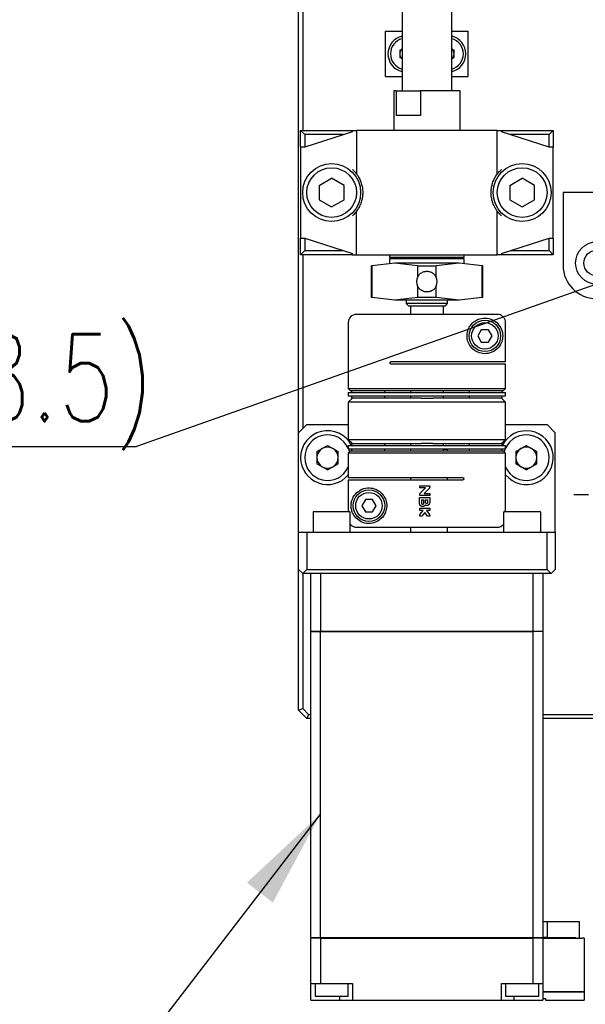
# Model space of a CAD drawing. Header units: millimetres. Extents: x 0 to 376, y -2 to 209.
# Tile 26 of 31: x 232 to 255, y 70 to 110. Entities that reach past the tile are written whole.
import ezdxf

# ---------------------------------------------------------------- set-up
doc = ezdxf.new("R2010")
doc.units = ezdxf.units.MM
doc.layers.add('SLD-0', color=7, linetype='Continuous')
doc.styles.add('SLDTEXTSTYLE1', font='TXT', dxfattribs={"width": 0.75, "bigfont": 'bigfont'})
doc.styles.get("Standard").update_dxf_attribs({"font": 'arial.ttf'})
doc.dimstyles.new('SLDDIMSTYLE6', dxfattribs={"dimtxt": 0.18, "dimasz": 4, "dimexe": 0, "dimexo": 0.0625, "dimgap": 0, "dimtad": 0, "dimtih": 1, "dimtoh": 1, "dimdec": 0, "dimrnd": 1e-09, "dimzin": 0, "dimdsep": 46, "dimtxsty": 'Standard', "dimsah": 1, "dimcen": 0.09, "dimadec": 0, "dimazin": 0, "dimtfac": 4, "dimtdec": 0, "dimtofl": 0, "dimtmove": 0, "dimatfit": 3, "dimfxl": 1, "dimfrac": 2, "dimtolj": 1, "dimtzin": 0, "dimarcsym": 0})

# ---------------------------------------------------------------- blocks, each defined once
blk = doc.blocks.new('SW_NOTE_0_41')
at = {"layer": 'SLD-0', "color": 0}
blk.add_line((-28.038, 0), (0, 0), dxfattribs=at)
at = {"layer": 'SLD-0', "color": 0, "insert": (-28.524, 4.518), "char_height": 3.5, "attachment_point": 1, "style": 'SLDTEXTSTYLE1'}
blk.add_mtext('V(-67 , -58.5)', dxfattribs=at)
blk = doc.blocks.new('SW_CENTERMARKSYMBOL_23')
at = {"layer": 'SLD-0', "color": 0}
for p, q in [((0, 1.667), (0, 2.25)), ((0, 0), (0, 0.833)), ((-1.667, 0), (-2.25, 0)), ((0, 0), (-0.833, 0)), ((0, 0), (0, -0.833)), ((0, 0), (0.833, 0)), ((1.667, 0), (2.25, 0)), ((0, -1.667), (0, -2.25))]:
    blk.add_line(p, q, dxfattribs=at)

msp = doc.modelspace()

# ---------------------------------------------------------------- linework, layer by layer
at = {"color": 7, "linetype": 'Continuous', "lineweight": 25}
for p, q in [((243.5782, 92.9688), (243.5782, 113.6355)), ((243.7448, 113.6355), (243.7448, 105.1355)), ((247.7448, 112.4688), (247.7448, 106.7355)), ((249.7448, 106.7355), (249.7448, 112.4688)), ((247.0782, 107.3021), (247.0782, 109.1355)), ((247.0782, 109.1355), (247.7448, 109.1355)), ((249.7448, 109.1355), (250.4115, 109.1355)), ((250.4115, 107.3021), (250.4115, 109.1355)), ((247.654, 108.3675), (247.7448, 108.4199)), ((247.654, 108.3675), (247.654, 108.0701)), ((249.7448, 108.4199), (249.8357, 108.3675)), ((249.8357, 108.0701), (249.8357, 108.3675)), ((247.7448, 108.0177), (247.654, 108.0701)), ((249.7448, 108.0177), (249.8357, 108.0701)), ((247.0782, 107.3021), (247.7448, 107.3021)), ((249.7448, 107.3021), (250.4115, 107.3021)), ((247.4115, 106.7355), (247.4115, 105.1355)), ((247.501, 106.7355), (247.4115, 106.7355)), ((247.501, 106.7355), (247.501, 105.7355)), ((247.501, 106.7355), (248.4909, 106.7355)), ((248.4909, 106.7355), (248.4909, 105.7355)), ((250.0782, 106.7355), (248.4909, 106.7355)), ((250.0782, 105.1355), (250.0782, 106.7355)), ((247.8889, 105.7355), (247.501, 105.7355)), ((248.4909, 105.7355), (247.8889, 105.7355)), ((243.6615, 104.4688), (243.6615, 105.1355)), ((243.8282, 104.9688), (243.6615, 105.1355)), ((243.6615, 105.1355), (245.7448, 105.1355)), ((245.7448, 105.0821), (243.8282, 104.4688)), ((245.7448, 105.0821), (245.7448, 105.1355)), ((245.7448, 105.1355), (245.9115, 105.1355)), ((245.9115, 105.1355), (245.9115, 103.3855)), ((251.5782, 105.1355), (245.9115, 105.1355)), ((251.5782, 103.3855), (251.5782, 105.1355)), ((251.5782, 105.1355), (251.7448, 105.1355)), ((251.7448, 105.1355), (251.7448, 105.0821)), ((251.7448, 105.1355), (253.8282, 105.1355)), ((253.6615, 104.4688), (251.7448, 105.0821)), ((253.8282, 105.1355), (253.6615, 104.9688)), ((253.8282, 105.1355), (253.8282, 104.4688)), ((245.3907, 104.9688), (243.8282, 104.9688)), ((243.8282, 104.9688), (243.8282, 104.4688)), ((253.6615, 104.9688), (252.099, 104.9688)), ((253.6615, 104.4688), (253.6615, 104.9688)), ((243.8282, 104.4688), (243.6615, 104.4688)), ((243.6615, 104.4688), (243.6615, 100.8021)), ((253.8282, 104.4688), (253.6615, 104.4688)), ((253.8282, 100.8021), (253.8282, 104.4688)), ((244.4115, 102.9241), (244.9115, 103.2128)), ((245.4115, 102.9241), (244.9115, 103.2128)), ((252.0782, 102.9241), (252.5782, 103.2128)), ((253.0782, 102.9241), (252.5782, 103.2128)), ((244.4115, 102.9241), (244.4115, 102.3468)), ((245.4115, 102.3468), (245.4115, 102.9241)), ((252.0782, 102.9241), (252.0782, 102.3468)), ((253.0782, 102.3468), (253.0782, 102.9241)), ((256.8931, 102.6355), (254.2264, 102.6355)), ((254.2264, 102.6355), (254.2264, 99.7021)), ((244.4115, 102.3468), (244.9115, 102.0581)), ((244.9115, 102.0581), (245.4115, 102.3468)), ((252.0782, 102.3468), (252.5782, 102.0581)), ((252.5782, 102.0581), (253.0782, 102.3468)), ((245.9115, 100.1355), (245.9115, 101.8855)), ((251.5782, 100.1355), (251.5782, 101.8855)), ((243.6615, 100.8021), (243.8282, 100.8021)), ((243.6615, 100.1355), (243.6615, 100.8021)), ((243.8282, 100.8021), (245.7448, 100.1888)), ((243.8282, 100.8021), (243.8282, 100.3021)), ((251.7448, 100.1888), (253.6615, 100.8021)), ((253.6615, 100.8021), (253.8282, 100.8021)), ((253.6615, 100.3021), (253.6615, 100.8021)), ((253.8282, 100.8021), (253.8282, 100.1355)), ((243.8282, 100.3021), (243.6615, 100.1355)), ((243.8282, 100.3021), (245.3907, 100.3021)), ((252.099, 100.3021), (253.6615, 100.3021)), ((253.8282, 100.1355), (253.6615, 100.3021)), ((245.7448, 100.1355), (243.6615, 100.1355)), ((243.7448, 100.1355), (243.7448, 93.1355)), ((245.7448, 100.1355), (245.7448, 100.1888)), ((245.7448, 100.1355), (245.9115, 100.1355)), ((245.9115, 100.1355), (251.5782, 100.1355)), ((247.2448, 100.1355), (247.2448, 100.0355)), ((247.2448, 100.1355), (247.2448, 100.0355)), ((247.2448, 100.0355), (247.3115, 99.9688)), ((247.2448, 100.0355), (247.3115, 99.9688)), ((247.2448, 100.0355), (248.7448, 100.0355)), ((247.2448, 99.9688), (247.2448, 99.8021)), ((247.2448, 99.9688), (247.2448, 99.8021)), ((250.2448, 99.9688), (247.2448, 99.9688)), ((248.7448, 100.0355), (250.2448, 100.0355)), ((250.1782, 99.9688), (250.2448, 100.0355)), ((250.1782, 99.9688), (250.2448, 100.0355)), ((250.2448, 100.0355), (250.2448, 100.1355)), ((250.2448, 100.0355), (250.2448, 100.1355)), ((250.2448, 99.8021), (250.2448, 99.9688)), ((250.2448, 99.8021), (250.2448, 99.9688)), ((251.7448, 100.1355), (251.5782, 100.1355)), ((251.7448, 100.1888), (251.7448, 100.1355)), ((253.8282, 100.1355), (251.7448, 100.1355)), ((246.4948, 99.6905), (246.4948, 98.4138)), ((246.4948, 99.6905), (246.4948, 98.4138)), ((246.5261, 99.6905), (246.4948, 99.6905)), ((247.4485, 99.8021), (246.5261, 99.6905)), ((247.4485, 99.8021), (246.5261, 99.6905)), ((246.5261, 99.6905), (246.5261, 98.4138)), ((248.3708, 99.6905), (247.4485, 99.8021)), ((250.0412, 99.8021), (247.4485, 99.8021)), ((248.3708, 99.6905), (247.4485, 99.8021)), ((248.3708, 99.6905), (249.1189, 99.6905)), ((248.3708, 99.6905), (248.3708, 99.2357)), ((250.0412, 99.8021), (249.1189, 99.6905)), ((250.0412, 99.8021), (249.1189, 99.6905)), ((249.1189, 99.2357), (249.1189, 99.6905)), ((250.9635, 99.6905), (250.0412, 99.8021)), ((250.9635, 99.6905), (250.0412, 99.8021)), ((250.9635, 98.4138), (250.9635, 99.6905)), ((250.9948, 99.6905), (250.9635, 99.6905)), ((250.9948, 98.4138), (250.9948, 99.6905)), ((250.9948, 98.4138), (250.9948, 99.6905)), ((248.3708, 98.8685), (248.3708, 98.4138)), ((249.1189, 98.4138), (249.1189, 98.8685)), ((246.5261, 98.4138), (246.4948, 98.4138)), ((247.4485, 98.3021), (246.5261, 98.4138)), ((247.4485, 98.3021), (246.5261, 98.4138)), ((248.3708, 98.4138), (247.4485, 98.3021)), ((248.3708, 98.4138), (247.4485, 98.3021)), ((250.0412, 98.3021), (247.4485, 98.3021)), ((247.9115, 98.3021), (247.9115, 98.1688)), ((249.1189, 98.4138), (248.3708, 98.4138)), ((250.0412, 98.3021), (249.1189, 98.4138)), ((250.0412, 98.3021), (249.1189, 98.4138)), ((249.5782, 98.1688), (249.5782, 98.3021)), ((250.9635, 98.4138), (250.0412, 98.3021)), ((250.9635, 98.4138), (250.0412, 98.3021)), ((250.9948, 98.4138), (250.9635, 98.4138)), ((247.9115, 98.1688), (248.0115, 98.0688)), ((248.2099, 98.1688), (247.9115, 98.1688)), ((248.2741, 98.0688), (248.0115, 98.0688)), ((248.0782, 98.0688), (248.0782, 97.7355)), ((249.5782, 98.1688), (248.2099, 98.1688)), ((249.4782, 98.0688), (248.2741, 98.0688)), ((249.4115, 97.7355), (249.4115, 98.0688)), ((249.4782, 98.0688), (249.5782, 98.1688)), ((245.5782, 97.4021), (245.5782, 94.7521)), ((250.9338, 97.1188), (250.7895, 96.8688)), ((251.2225, 97.1188), (250.9338, 97.1188)), ((251.3668, 96.8688), (251.2225, 97.1188)), ((251.9099, 95.8355), (251.9099, 97.4021)), ((250.7895, 96.8688), (250.9338, 96.6188)), ((251.2225, 96.6188), (251.3668, 96.8688)), ((250.9338, 96.6188), (251.2225, 96.6188)), ((247.3115, 95.8355), (251.9099, 95.8355)), ((251.9115, 95.7355), (247.3115, 95.7355)), ((251.9115, 94.7521), (251.9115, 95.7355)), ((245.5782, 94.7521), (245.6615, 94.6688)), ((245.5782, 94.7521), (251.9115, 94.7521)), ((251.8282, 94.6688), (251.9115, 94.7521)), ((245.5782, 94.5855), (245.5782, 94.4521)), ((245.5782, 94.5855), (251.9115, 94.5855)), ((245.5782, 94.4521), (251.9115, 94.4521)), ((245.7448, 94.3688), (245.5782, 94.2021)), ((245.6615, 94.6688), (251.8282, 94.6688)), ((245.7115, 94.6688), (245.7115, 94.5855)), ((245.7115, 94.4521), (245.7115, 94.3688)), ((245.7115, 94.3688), (245.754, 94.3688)), ((248.5106, 94.3688), (245.754, 94.3688)), ((247.0448, 94.5855), (247.0448, 94.6688)), ((247.0448, 94.3688), (247.0448, 94.4521)), ((248.0782, 94.6688), (248.0782, 94.5855)), ((248.0782, 94.4521), (248.0782, 94.3688)), ((248.5106, 94.3688), (248.979, 94.3688)), ((251.7357, 94.3688), (248.979, 94.3688)), ((249.4115, 94.5855), (249.4115, 94.6688)), ((249.4115, 94.3688), (249.4115, 94.4521)), ((250.4448, 94.6688), (250.4448, 94.5855)), ((250.4448, 94.4521), (250.4448, 94.3688)), ((251.7782, 94.3688), (251.7357, 94.3688)), ((251.9115, 94.2021), (251.7448, 94.3688)), ((251.7782, 94.5855), (251.7782, 94.6688)), ((251.7782, 94.3688), (251.7782, 94.4521)), ((251.9115, 94.4521), (251.9115, 94.5855)), ((245.5782, 94.2021), (245.5782, 92.7021)), ((251.9115, 94.2021), (245.5782, 94.2021)), ((251.9115, 92.7021), (251.9115, 94.2021)), ((243.9115, 93.3021), (243.5782, 92.9688)), ((243.9115, 93.3021), (245.5782, 93.3021)), ((251.9115, 93.3021), (253.5782, 93.3021)), ((253.9115, 92.9688), (253.5782, 93.3021)), ((243.5782, 88.9688), (243.5782, 92.9688)), ((253.9115, 88.9688), (253.9115, 92.9688)), ((244.3182, 92.2151), (244.7448, 92.4615)), ((244.7448, 92.4615), (245.1715, 92.2151)), ((245.5782, 92.7021), (245.7448, 92.5355)), ((245.5782, 92.7021), (251.9115, 92.7021)), ((245.5782, 92.4521), (245.5782, 92.3188)), ((245.5782, 92.4521), (251.9115, 92.4521)), ((245.7115, 92.5355), (245.7115, 92.4521)), ((245.754, 92.5355), (245.7115, 92.5355)), ((245.754, 92.5355), (248.5106, 92.5355)), ((247.0448, 92.4521), (247.0448, 92.5355)), ((248.0782, 92.5355), (248.0782, 92.4521)), ((248.979, 92.5355), (248.5106, 92.5355)), ((248.979, 92.5355), (251.7357, 92.5355)), ((249.4115, 92.4521), (249.4115, 92.5355)), ((250.4448, 92.5355), (250.4448, 92.4521)), ((251.7782, 92.5355), (251.7357, 92.5355)), ((251.7448, 92.5355), (251.9115, 92.7021)), ((251.7782, 92.4521), (251.7782, 92.5355)), ((251.9115, 92.3188), (251.9115, 92.4521)), ((252.3182, 92.2151), (252.7448, 92.4615)), ((252.7448, 92.4615), (253.1715, 92.2151)), ((244.3182, 92.2151), (244.3182, 91.7225)), ((245.1715, 91.7225), (245.1715, 92.2151)), ((245.5782, 92.3188), (251.9115, 92.3188)), ((245.6615, 92.2355), (245.5782, 92.1521)), ((245.5782, 92.1521), (245.5782, 91.1688)), ((251.9115, 92.1521), (245.5782, 92.1521)), ((245.592, 92.3188), (245.6306, 92.2046)), ((251.8282, 92.2355), (245.6615, 92.2355)), ((245.7115, 92.3188), (245.7115, 92.2355)), ((247.0448, 92.2355), (247.0448, 92.3188)), ((248.0782, 92.3188), (248.0782, 92.2355)), ((248.0782, 92.3021), (248.0782, 92.2355)), ((249.4115, 92.2355), (249.4115, 92.3188)), ((249.5782, 92.3021), (249.4115, 92.3021)), ((249.5782, 92.2355), (249.5782, 92.3021)), ((249.5782, 92.2355), (249.5782, 92.3021)), ((250.4448, 92.3188), (250.4448, 92.2355)), ((251.7782, 92.2355), (251.7782, 92.3188)), ((251.9115, 92.1521), (251.8282, 92.2355)), ((251.9115, 89.8021), (251.9115, 92.1521)), ((252.3182, 92.2151), (252.3182, 91.7225)), ((253.1715, 91.7225), (253.1715, 92.2151)), ((244.7448, 91.4761), (244.3182, 91.7225)), ((244.7448, 91.4761), (245.1715, 91.7225)), ((252.7448, 91.4761), (252.3182, 91.7225)), ((252.7448, 91.4761), (253.1715, 91.7225)), ((245.5782, 91.1688), (250.1782, 91.1688)), ((248.0782, 91.1688), (248.0782, 91.0688)), ((249.5782, 91.0688), (249.5782, 91.1688)), ((249.5782, 91.0688), (249.5782, 91.1688)), ((245.5797, 91.0688), (245.5797, 89.8021)), ((250.1782, 91.0688), (245.5797, 91.0688)), ((248.4588, 90.8381), (248.8575, 90.8381)), ((248.4588, 90.7515), (248.4588, 90.8381)), ((248.6842, 90.7515), (248.4588, 90.7515)), ((248.4842, 90.5515), (248.6842, 90.7515)), ((248.8575, 90.8381), (248.8575, 90.7874)), ((248.4502, 90.3628), (248.8575, 90.3628)), ((248.4502, 90.1201), (248.4502, 90.3628)), ((248.4588, 90.4395), (248.4588, 90.4902)), ((248.8575, 90.4395), (248.4588, 90.4395)), ((248.8321, 90.7261), (248.6322, 90.5261)), ((248.6322, 90.5261), (248.8575, 90.5261)), ((248.8575, 90.5261), (248.8575, 90.4395)), ((248.8575, 90.3628), (248.8575, 90.1635)), ((246.2671, 90.2855), (246.1228, 90.0355)), ((246.1228, 90.0355), (246.2671, 89.7855)), ((246.5558, 90.2855), (246.2671, 90.2855)), ((246.7002, 90.0355), (246.5558, 90.2855)), ((246.5558, 89.7855), (246.7002, 90.0355)), ((248.5368, 90.1201), (248.5368, 90.2761)), ((248.5368, 90.2761), (248.6062, 90.2761)), ((248.6062, 90.2761), (248.6062, 90.1201)), ((248.6928, 90.1635), (248.6928, 90.2761)), ((248.6928, 90.2761), (248.7708, 90.2761)), ((248.7708, 90.2761), (248.7708, 90.1635)), ((244.1615, 89.7605), (244.1615, 88.9688)), ((244.2032, 89.8021), (245.6175, 89.8021)), ((245.6175, 89.8021), (245.6198, 89.8021)), ((245.6615, 88.9688), (245.6615, 89.7605)), ((246.2671, 89.7855), (246.5558, 89.7855)), ((248.4588, 89.8468), (248.4588, 89.9335)), ((248.4588, 89.9335), (248.8575, 89.9335)), ((248.5917, 89.8468), (248.4588, 89.8468)), ((248.4588, 89.6128), (248.4588, 89.6441)), ((248.5455, 89.6128), (248.4588, 89.6128)), ((248.4767, 89.6968), (248.5917, 89.8468)), ((248.6582, 89.7598), (248.5455, 89.6128)), ((248.7708, 89.6128), (248.6582, 89.7598)), ((248.7246, 89.8468), (248.8396, 89.6968)), ((248.8575, 89.8468), (248.7246, 89.8468)), ((248.8575, 89.6128), (248.7708, 89.6128)), ((248.8575, 89.9335), (248.8575, 89.8468)), ((248.8575, 89.6441), (248.8575, 89.6128)), ((251.8282, 89.7605), (251.8282, 88.9688)), ((251.8698, 89.8021), (253.2608, 89.8021)), ((253.2608, 89.8021), (253.2865, 89.8021)), ((253.3282, 88.9688), (253.3282, 89.7605)), ((248.0782, 89.1688), (248.0782, 88.9688)), ((249.5782, 88.9688), (249.5782, 89.1688)), ((249.5782, 88.9688), (249.5782, 89.1688)), ((243.5782, 87.4688), (243.5782, 88.9688)), ((243.5782, 88.9688), (243.9115, 88.9688)), ((243.9115, 88.9688), (243.9115, 87.4688)), ((243.9115, 88.9688), (253.5782, 88.9688)), ((253.5782, 87.4688), (253.5782, 88.9688)), ((253.5782, 88.9688), (253.9115, 88.9688)), ((253.9115, 88.9688), (253.9115, 87.4688)), ((243.7448, 87.3021), (243.5782, 87.4688)), ((243.5782, 81.8021), (243.5782, 87.4688)), ((243.9115, 87.4688), (243.7448, 87.3021)), ((253.7448, 87.3021), (243.7448, 87.3021)), ((243.7448, 87.3021), (243.7448, 81.8712)), ((243.9115, 87.4688), (253.5782, 87.4688)), ((244.0782, 84.9855), (244.0782, 87.3021)), ((244.4631, 87.3021), (244.4631, 84.9855)), ((253.0266, 87.3021), (244.4631, 87.3021)), ((253.0266, 84.9855), (253.0266, 87.3021)), ((253.4115, 87.3021), (253.4115, 84.9855)), ((253.7448, 87.3021), (253.5782, 87.4688)), ((253.9115, 87.4688), (253.7448, 87.3021)), ((244.0782, 84.9855), (244.4631, 84.9855)), ((244.0782, 72.6521), (244.0782, 84.9688)), ((244.0782, 84.9688), (244.4631, 84.9688)), ((244.0815, 84.9855), (244.0815, 84.9688)), ((244.4631, 84.9855), (253.0266, 84.9855)), ((244.4631, 72.6521), (244.4631, 84.9688)), ((244.4631, 84.9688), (253.0266, 84.9688)), ((244.4644, 84.9688), (244.4644, 84.9855)), ((253.0253, 84.9855), (253.0253, 84.9688)), ((253.0266, 84.9855), (253.4115, 84.9855)), ((253.0266, 72.6521), (253.0266, 84.9688)), ((253.4115, 84.9688), (253.0266, 84.9688)), ((253.4082, 84.9688), (253.4082, 84.9855)), ((253.4115, 84.9688), (253.4115, 72.6521)), ((243.5782, 81.8021), (243.7448, 81.8712)), ((243.9115, 81.4688), (243.5782, 81.8021)), ((243.7448, 81.8712), (243.9805, 81.6355)), ((243.9805, 81.6355), (243.9115, 81.4688)), ((243.9805, 81.6355), (244.0782, 81.6355)), ((253.4115, 81.6355), (262.1115, 81.6355)), ((244.0782, 81.4688), (243.9115, 81.4688)), ((262.1115, 81.4688), (253.4115, 81.4688)), ((253.4115, 73.3021), (253.5782, 73.3021)), ((253.5782, 73.3021), (253.5782, 72.6521)), ((253.5782, 73.3021), (254.8782, 73.3021)), ((254.8782, 73.3021), (254.8782, 72.6355)), ((244.0782, 72.6521), (244.4631, 72.6521)), ((244.0782, 70.8021), (244.0782, 72.6355)), ((244.4631, 72.6355), (244.0782, 72.6355)), ((244.0815, 72.6521), (244.0815, 72.6355)), ((244.4631, 72.6521), (253.0266, 72.6521)), ((244.4631, 72.6355), (244.4631, 70.8021)), ((244.4631, 72.6355), (253.0266, 72.6355)), ((244.4644, 72.6355), (244.4644, 72.6521)), ((253.0253, 72.6521), (253.0253, 72.6355)), ((253.0266, 72.6521), (253.4115, 72.6521)), ((253.0266, 70.8021), (253.0266, 72.6355)), ((253.4115, 72.6355), (253.0266, 72.6355)), ((253.4082, 72.6355), (253.4082, 72.6521)), ((253.5782, 72.6521), (253.4115, 72.6521)), ((253.4115, 72.6355), (253.4115, 70.8021)), ((253.4115, 72.6355), (254.9851, 72.6355)), ((253.5782, 72.6521), (254.7448, 72.6521)), ((254.7448, 72.6355), (254.7448, 72.6521)), ((255.0782, 72.6355), (254.9851, 72.6355)), ((255.0782, 72.6355), (255.0782, 70.4855)), ((244.0782, 70.8021), (244.4631, 70.8021)), ((244.0782, 70.1355), (244.0782, 70.8021)), ((244.2448, 70.8021), (244.2448, 70.3021)), ((244.2448, 70.8021), (244.2448, 70.3021)), ((244.4631, 70.8021), (245.7448, 70.8021)), ((245.5782, 70.3021), (245.5782, 70.8021)), ((245.5782, 70.3021), (245.5782, 70.8021)), ((245.7448, 70.8021), (245.7448, 70.1355)), ((251.7448, 70.8021), (253.0266, 70.8021)), ((251.7448, 70.1355), (251.7448, 70.8021)), ((251.9115, 70.8021), (251.9115, 70.3021)), ((251.9115, 70.8021), (251.9115, 70.3021)), ((253.0266, 70.8021), (253.4115, 70.8021)), ((253.2448, 70.3021), (253.2448, 70.8021)), ((253.2448, 70.3021), (253.2448, 70.8021)), ((253.4115, 70.8021), (253.4115, 70.1355)), ((244.0782, 70.1355), (245.2448, 70.1355)), ((244.2448, 70.3021), (245.5782, 70.3021)), ((245.2448, 70.1355), (245.2448, 70.3021)), ((245.2448, 70.1355), (245.7448, 70.1355)), ((245.7448, 70.1355), (251.7448, 70.1355)), ((251.7448, 70.1355), (252.2448, 70.1355)), ((251.9115, 70.3021), (253.2448, 70.3021)), ((252.2448, 70.3021), (252.2448, 70.1355)), ((252.2448, 70.1355), (253.4115, 70.1355)), ((253.4115, 70.4855), (254.9851, 70.4855)), ((253.4115, 70.4688), (254.9851, 70.4688)), ((253.4115, 70.2021), (253.5115, 70.2021)), ((253.5115, 70.2021), (253.5115, 70.1355)), ((253.5115, 70.1355), (254.9851, 70.1355)), ((254.9851, 70.4855), (255.0782, 70.4855)), ((254.9851, 70.4688), (255.0782, 70.4688)), ((254.9851, 70.1355), (255.0782, 70.1355)), ((255.0615, 70.4688), (255.0615, 70.4855)), ((255.0782, 70.4688), (255.0782, 70.1355))]:
    msp.add_line(p, q, dxfattribs=at)
at = {"color": 7, "linetype": 'Continuous', "lineweight": 25, "flags": 128}
msp.add_lwpolyline([(251.859, 92.2046), (251.8901, 92.2999), (251.8976, 92.3188)], dxfattribs=at)
at = {"color": 7, "linetype": 'Continuous', "lineweight": 25}
for centre, radius in [((244.9115, 102.6355), 1.1667), ((244.9115, 102.6355), 1), ((252.5782, 102.6355), 1.1667), ((252.5782, 102.6355), 1), ((255.5782, 99.8021), 0.85), ((255.5782, 99.8021), 0.5167), ((251.0782, 96.8688), 0.6333), ((251.0782, 96.8688), 0.5333), ((246.4115, 90.0355), 0.6333), ((246.4115, 90.0355), 0.5333)]:
    msp.add_circle(centre, radius, dxfattribs=at)
for centre, radius, start, end in [((247.9115, 108.2188), 0.7333, 103.13656, 180), ((247.9115, 108.2188), 0.6333, 105.25752, 180), ((249.5782, 108.2188), 0.7333, 283.13656, 76.86344), ((249.5782, 108.2188), 0.6333, 285.25752, 74.74248), ((247.9115, 108.2188), 0.7333, 180, 256.86344), ((247.9115, 108.2188), 0.6333, 180, 254.74248), ((247.9115, 108.2188), 0.2575, 130.33452, 180), ((247.9115, 108.2188), 0.2575, 180, 229.66548), ((249.5782, 108.2188), 0.2575, 0, 49.66548), ((249.5782, 108.2188), 0.2575, 310.33452, 0), ((255.5598, 99.7021), 1.3333, 180, 0), ((248.7448, 99.0521), 0.4167, 153.85418, 206.14582), ((248.7448, 99.0521), 0.4167, 333.85418, 26.14582), ((245.9115, 97.4021), 0.3333, 90, 180), ((244.7448, 91.9688), 1.0833, 26.83532, 180), ((244.7448, 91.9688), 0.9167, 24.61998, 180), ((252.7448, 91.9688), 1.0833, 219.71514, 153.16468), ((252.7448, 91.9688), 0.9167, 204.61998, 155.38002), ((244.7448, 91.9688), 0.4267, 120, 180), ((244.7448, 91.9688), 0.4267, 60, 120), ((244.7448, 91.9688), 0.4267, 0, 60), ((252.7448, 91.9688), 0.4267, 120, 180), ((252.7448, 91.9688), 0.4267, 60, 120), ((252.7448, 91.9688), 0.4267, 0, 60), ((244.7448, 91.9688), 1.0833, 180, 320.28486), ((244.7448, 91.9688), 0.9167, 180, 335.38002), ((244.7448, 91.9688), 0.4267, 180, 240), ((244.7448, 91.9688), 0.4267, 300, 0), ((252.7448, 91.9688), 0.4267, 180, 240), ((252.7448, 91.9688), 0.4267, 300, 0), ((244.7448, 91.9688), 0.4267, 240, 300), ((252.7448, 91.9688), 0.4267, 240, 300), ((244.2032, 89.7605), 0.0417, 90, 180), ((245.6198, 89.7605), 0.0417, 0, 90), ((251.8698, 89.7605), 0.0417, 90, 180), ((253.2865, 89.7605), 0.0417, 0, 90), ((251.5782, 89.5021), 0.3333, 270, 318.59038)]:
    msp.add_arc(centre, radius, start, end, dxfattribs=at)
for points, knots in [([(245.7448, 103.5672), (245.7701, 103.5434), (245.8208, 103.4958), (245.8718, 103.4364), (245.8993, 103.4016), (245.91, 103.3875), (245.9111, 103.386), (245.9115, 103.3855)], [0, 0, 0, 0, 0.3205092, 0.6431205, 0.7938265, 0.9179617, 1, 1, 1, 1]), ([(245.7448, 103.5672), (245.7701, 103.5434), (245.8208, 103.4958), (245.8718, 103.4364), (245.8993, 103.4016), (245.91, 103.3875), (245.9111, 103.386), (245.9115, 103.3855)], [0, 0, 0, 0, 0.3205092, 0.6431205, 0.7938265, 0.9179617, 1, 1, 1, 1]), ([(251.5782, 103.3855), (251.5792, 103.3869), (251.5813, 103.3897), (251.5985, 103.4121), (251.632, 103.4533), (251.683, 103.5098), (251.7259, 103.5496), (251.7448, 103.5672)], [0, 0, 0, 0, 0.127796, 0.2545339, 0.4595956, 0.7610408, 1, 1, 1, 1]), ([(251.5782, 103.3855), (251.5792, 103.3869), (251.5813, 103.3897), (251.5985, 103.4121), (251.632, 103.4533), (251.683, 103.5098), (251.7259, 103.5496), (251.7448, 103.5672)], [0, 0, 0, 0, 0.12779602, 0.25453389, 0.45959562, 0.76104084, 1, 1, 1, 1]), ([(245.9115, 103.3855), (245.9208, 103.3739), (245.9368, 103.3543), (246.0296, 103.205), (246.1032, 103.028), (246.1506, 102.8357), (246.1666, 102.6385), (246.1518, 102.4516), (246.112, 102.2714), (246.042, 102.0897), (245.9411, 101.9212), (245.9227, 101.899), (245.9115, 101.8855)], [0, 0, 0, 0, 0.1682549, 0.2863736, 0.3702492, 0.435894, 0.5019426, 0.5592284, 0.6161086, 0.6985803, 0.8163621, 1, 1, 1, 1]), ([(245.9115, 103.3855), (245.9208, 103.3739), (245.9368, 103.3543), (246.0296, 103.205), (246.1032, 103.028), (246.1506, 102.8357), (246.1666, 102.6385), (246.1518, 102.4516), (246.112, 102.2714), (246.042, 102.0897), (245.9411, 101.9212), (245.9227, 101.899), (245.9115, 101.8855)], [0, 0, 0, 0, 0.1682549, 0.2863736, 0.3702492, 0.435894, 0.5019426, 0.5592284, 0.6161086, 0.6985803, 0.8163621, 1, 1, 1, 1]), ([(251.5782, 101.8855), (251.5688, 101.897), (251.5529, 101.9166), (251.4601, 102.0659), (251.3865, 102.243), (251.339, 102.4352), (251.323, 102.6325), (251.3378, 102.8193), (251.3777, 102.9995), (251.4476, 103.1812), (251.5486, 103.3497), (251.567, 103.3719), (251.5782, 103.3855)], [0, 0, 0, 0, 0.168253, 0.2863704, 0.370245, 0.4358891, 0.5019369, 0.5592221, 0.6161016, 0.6985724, 0.8163529, 1, 1, 1, 1]), ([(251.5782, 101.8855), (251.5688, 101.897), (251.5529, 101.9166), (251.4601, 102.0659), (251.3865, 102.243), (251.339, 102.4352), (251.323, 102.6325), (251.3378, 102.8193), (251.3777, 102.9995), (251.4476, 103.1812), (251.5486, 103.3497), (251.567, 103.3719), (251.5782, 103.3855)], [0, 0, 0, 0, 0.168253, 0.2863704, 0.370245, 0.4358891, 0.5019369, 0.5592221, 0.6161016, 0.6985724, 0.8163529, 1, 1, 1, 1]), ([(245.9115, 101.8855), (245.9104, 101.8841), (245.9084, 101.8813), (245.8912, 101.8588), (245.8576, 101.8176), (245.8066, 101.7611), (245.7638, 101.7213), (245.7448, 101.7037)], [0, 0, 0, 0, 0.1277922, 0.2545199, 0.4595652, 0.7609864, 1, 1, 1, 1]), ([(245.9115, 101.8855), (245.9104, 101.8841), (245.9084, 101.8813), (245.8912, 101.8588), (245.8576, 101.8176), (245.8066, 101.7611), (245.7638, 101.7213), (245.7448, 101.7037)], [0, 0, 0, 0, 0.1277922, 0.2545199, 0.4595652, 0.7609864, 1, 1, 1, 1]), ([(251.7448, 101.7038), (251.7195, 101.7275), (251.6688, 101.7751), (251.6179, 101.8346), (251.5904, 101.8693), (251.5797, 101.8834), (251.5786, 101.8849), (251.5782, 101.8855)], [0, 0, 0, 0, 0.3205107, 0.643124, 0.7938312, 0.9179673, 1, 1, 1, 1]), ([(251.7448, 101.7038), (251.7195, 101.7275), (251.6688, 101.7751), (251.6179, 101.8346), (251.5904, 101.8693), (251.5797, 101.8834), (251.5786, 101.8849), (251.5782, 101.8855)], [0, 0, 0, 0, 0.3205107, 0.643124, 0.7938312, 0.9179673, 1, 1, 1, 1]), ([(248.3708, 99.2357), (248.3956, 99.2758), (248.4453, 99.356), (248.5648, 99.4363), (248.6702, 99.4658), (248.777, 99.4711), (248.869, 99.4557), (248.9812, 99.4017), (249.0652, 99.3292), (249.1037, 99.2621), (249.1189, 99.2357)], [0, 0, 0, 0, 0.1515373, 0.3033871, 0.4550502, 0.4996355, 0.6491781, 0.749707, 0.901573, 1, 1, 1, 1]), ([(248.3708, 99.2357), (248.3956, 99.2758), (248.4453, 99.356), (248.5648, 99.4363), (248.6702, 99.4658), (248.777, 99.4711), (248.869, 99.4557), (248.9812, 99.4017), (249.0652, 99.3292), (249.1037, 99.2621), (249.1189, 99.2357)], [0, 0, 0, 0, 0.1515373, 0.3033871, 0.4550502, 0.4996355, 0.6491781, 0.749707, 0.901573, 1, 1, 1, 1]), ([(249.1189, 98.8685), (249.094, 98.8285), (249.0444, 98.7483), (248.9248, 98.6679), (248.8194, 98.6385), (248.7126, 98.6332), (248.6207, 98.6486), (248.5085, 98.7025), (248.4245, 98.775), (248.386, 98.8421), (248.3708, 98.8685)], [0, 0, 0, 0, 0.1515411, 0.3033908, 0.455054, 0.4996448, 0.6491866, 0.7495907, 0.9014567, 1, 1, 1, 1]), ([(249.1189, 98.8685), (249.094, 98.8285), (249.0444, 98.7483), (248.9248, 98.6679), (248.8194, 98.6385), (248.7126, 98.6332), (248.6207, 98.6486), (248.5085, 98.7025), (248.4245, 98.775), (248.386, 98.8421), (248.3708, 98.8685)], [0, 0, 0, 0, 0.1515411, 0.3033908, 0.455054, 0.4996448, 0.6491866, 0.7495907, 0.9014567, 1, 1, 1, 1]), ([(251.5764, 97.7355), (251.5269, 97.7355), (251.4508, 97.7355), (251.0821, 97.7355), (250.7086, 97.7355), (250.2513, 97.7355), (249.5916, 97.7355), (248.6936, 97.7355), (247.8017, 97.7355), (247.1538, 97.7355), (246.7092, 97.7355), (246.3514, 97.7355), (246.0055, 97.7355), (245.9485, 97.7355), (245.9115, 97.7355)], [0, 0, 0, 0, 0.1198496, 0.1842581, 0.25, 0.3157419, 0.3801504, 0.5, 0.6198496, 0.6842581, 0.75, 0.8157419, 0.8801504, 1, 1, 1, 1]), ([(250.5994, 97.4021), (250.6469, 97.438), (250.7862, 97.5432), (251.0179, 97.5998), (251.3279, 97.5685), (251.4825, 97.4562), (251.5569, 97.4021)], [0, 0, 0, 0, 0.1409094, 0.4135073, 0.7178363, 1, 1, 1, 1]), ([(251.9099, 97.4021), (251.9062, 97.4396), (251.8989, 97.5145), (251.8414, 97.6144), (251.7568, 97.6898), (251.663, 97.7298), (251.601, 97.7338), (251.5764, 97.7355)], [0, 0, 0, 0, 0.2145505, 0.4290994, 0.6436935, 0.8583911, 1, 1, 1, 1]), ([(251.5569, 97.4021), (251.6153, 97.339), (251.7031, 97.2444), (251.7655, 97.0842), (251.7883, 96.9758), (251.7961, 96.8933), (251.7936, 96.8056), (251.7787, 96.7047), (251.7211, 96.521), (251.5764, 96.3249), (251.3148, 96.1679), (251.0147, 96.1362), (250.7533, 96.2136), (250.5476, 96.3662), (250.4096, 96.5731), (250.3524, 96.8071), (250.3687, 97.0275), (250.4444, 97.2234), (250.5335, 97.3409), (250.5898, 97.3932), (250.5994, 97.4021)], [0, 0, 0, 0, 0.09961687, 0.14942305, 0.16879929, 0.18838624, 0.20574771, 0.22552278, 0.26295184, 0.38068894, 0.50605953, 0.6053459, 0.68035473, 0.73955314, 0.79911836, 0.85026233, 0.89684391, 0.94261886, 0.99013914, 1, 1, 1, 1]), ([(247.3115, 95.7355), (247.3053, 95.7361), (247.2929, 95.7375), (247.2767, 95.7479), (247.2656, 95.7629), (247.2609, 95.7799), (247.2618, 95.796), (247.2672, 95.8103), (247.2766, 95.8224), (247.2899, 95.8316), (247.3023, 95.8352), (247.3097, 95.8354), (247.3115, 95.8355)], [0, 0, 0, 0, 0.1249512, 0.2501408, 0.3673536, 0.4704304, 0.5627663, 0.6522689, 0.7461701, 0.8495499, 0.9645953, 1, 1, 1, 1]), ([(250.1782, 91.1688), (250.1844, 91.1681), (250.1968, 91.1668), (250.2129, 91.1563), (250.224, 91.1413), (250.2288, 91.1244), (250.2278, 91.1083), (250.2224, 91.094), (250.213, 91.0818), (250.1997, 91.0727), (250.1873, 91.0691), (250.1799, 91.0689), (250.1782, 91.0688)], [0, 0, 0, 0, 0.1249512, 0.2501408, 0.3673536, 0.4704304, 0.5627663, 0.6522689, 0.7461701, 0.8495499, 0.9645953, 1, 1, 1, 1]), ([(245.9328, 89.5021), (245.8743, 89.5652), (245.7866, 89.6599), (245.7242, 89.8201), (245.7014, 89.9284), (245.6935, 90.0109), (245.696, 90.0987), (245.7109, 90.1996), (245.7685, 90.3833), (245.9132, 90.5793), (246.1749, 90.7364), (246.475, 90.768), (246.7364, 90.6906), (246.9421, 90.538), (247.0801, 90.3312), (247.1373, 90.0972), (247.1209, 89.8767), (247.0453, 89.6809), (246.9561, 89.5633), (246.8999, 89.5111), (246.8902, 89.5021)], [0, 0, 0, 0, 0.0996169, 0.149423, 0.1687993, 0.1883862, 0.2057477, 0.2255228, 0.2629518, 0.3806889, 0.5060595, 0.6053459, 0.6803547, 0.7395531, 0.7991184, 0.8502623, 0.8968439, 0.9426189, 0.9901391, 1, 1, 1, 1]), ([(248.8575, 90.7874), (248.8565, 90.7776), (248.8546, 90.7582), (248.8431, 90.7379), (248.8343, 90.7284), (248.8321, 90.7261)], [0, 0, 0, 0, 0.42909438, 0.85818262, 1, 1, 1, 1]), ([(248.4588, 90.4902), (248.4598, 90.4999), (248.4617, 90.5193), (248.4732, 90.5397), (248.482, 90.5491), (248.4842, 90.5515)], [0, 0, 0, 0, 0.427803, 0.8555733, 1, 1, 1, 1]), ([(248.6724, 90.0527), (248.6637, 90.0421), (248.6463, 90.0209), (248.6088, 90.0024), (248.5679, 89.9965), (248.5271, 90.0047), (248.4914, 90.0259), (248.4648, 90.0578), (248.4518, 90.0911), (248.4506, 90.1124), (248.4502, 90.1201)], [0, 0, 0, 0, 0.131957, 0.2639132, 0.3959039, 0.5280779, 0.6605117, 0.7930301, 0.9252595, 1, 1, 1, 1]), ([(248.6062, 90.1201), (248.6058, 90.1162), (248.605, 90.1084), (248.599, 90.0981), (248.5903, 90.0902), (248.5793, 90.0857), (248.5674, 90.085), (248.556, 90.0884), (248.5464, 90.0953), (248.5396, 90.105), (248.537, 90.1138), (248.5369, 90.1189), (248.5368, 90.1201)], [0, 0, 0, 0, 0.1072093, 0.2144172, 0.3216642, 0.4290116, 0.5364896, 0.6440801, 0.7516976, 0.8592129, 0.9665279, 1, 1, 1, 1]), ([(248.8575, 90.1635), (248.8561, 90.1493), (248.8533, 90.1211), (248.8317, 90.0835), (248.7998, 90.0549), (248.7599, 90.0385), (248.7171, 90.0363), (248.6878, 90.0447), (248.6739, 90.052), (248.6724, 90.0527)], [0, 0, 0, 0, 0.16341553, 0.32682848, 0.49030737, 0.65381752, 0.81723773, 0.98058657, 1, 1, 1, 1]), ([(248.7708, 90.1635), (248.7704, 90.1591), (248.7695, 90.1503), (248.7628, 90.1386), (248.7529, 90.1298), (248.7405, 90.1247), (248.7272, 90.124), (248.7144, 90.1277), (248.7036, 90.1355), (248.6959, 90.1464), (248.6931, 90.1564), (248.6929, 90.1621), (248.6928, 90.1635)], [0, 0, 0, 0, 0.1073693, 0.2147384, 0.3221099, 0.429481, 0.5368466, 0.6442108, 0.7515827, 0.8589621, 0.9663373, 1, 1, 1, 1]), ([(248.4588, 89.6441), (248.4597, 89.6539), (248.4613, 89.6729), (248.4717, 89.689), (248.4767, 89.6968)], [0, 0, 0, 0, 0.51396429, 1, 1, 1, 1]), ([(248.8396, 89.6968), (248.8449, 89.6885), (248.8552, 89.6723), (248.8567, 89.6533), (248.8575, 89.6441)], [0, 0, 0, 0, 0.5155224, 1, 1, 1, 1]), ([(245.6615, 89.2862), (245.6851, 89.2622), (245.7351, 89.2115), (245.8268, 89.1747), (245.8887, 89.1705), (245.9133, 89.1688)], [0, 0, 0, 0, 0.3503562, 0.7418084, 1, 1, 1, 1]), ([(245.9133, 89.1688), (245.9627, 89.1688), (246.0388, 89.1688), (246.4075, 89.1688), (246.781, 89.1688), (247.2383, 89.1688), (247.8981, 89.1688), (248.796, 89.1688), (249.688, 89.1688), (250.3358, 89.1688), (250.7805, 89.1688), (251.1383, 89.1688), (251.4841, 89.1688), (251.5411, 89.1688), (251.5782, 89.1688)], [0, 0, 0, 0, 0.1198496, 0.1842581, 0.25, 0.3157419, 0.3801504, 0.5, 0.6198496, 0.6842581, 0.75, 0.8157419, 0.8801504, 1, 1, 1, 1]), ([(246.8902, 89.5021), (246.8427, 89.4663), (246.7035, 89.361), (246.4717, 89.3045), (246.1617, 89.3357), (246.0071, 89.4481), (245.9328, 89.5021)], [0, 0, 0, 0, 0.1409094, 0.4135073, 0.7178363, 1, 1, 1, 1])]:
    msp.add_open_spline(points, degree=3, knots=knots, dxfattribs=at)

# ---------------------------------------------------------------- block references
at = {"layer": 'SLD-0'}
for name, p in [('SW_NOTE_0_41', (237.0636, 92.4157)), ('SW_CENTERMARKSYMBOL_23', (256.9115, 90.4688))]:
    msp.add_blockref(name, p, dxfattribs=at)

# ---------------------------------------------------------------- leaders
for points in [[(267.9168, 103.3142), (237.0636, 92.4157)], [(244.4631, 77.632), (233.4238, 63.2941)]]:
    msp.add_leader(points, dimstyle='SLDDIMSTYLE6', dxfattribs=at)

doc.saveas('drawing.dxf')
